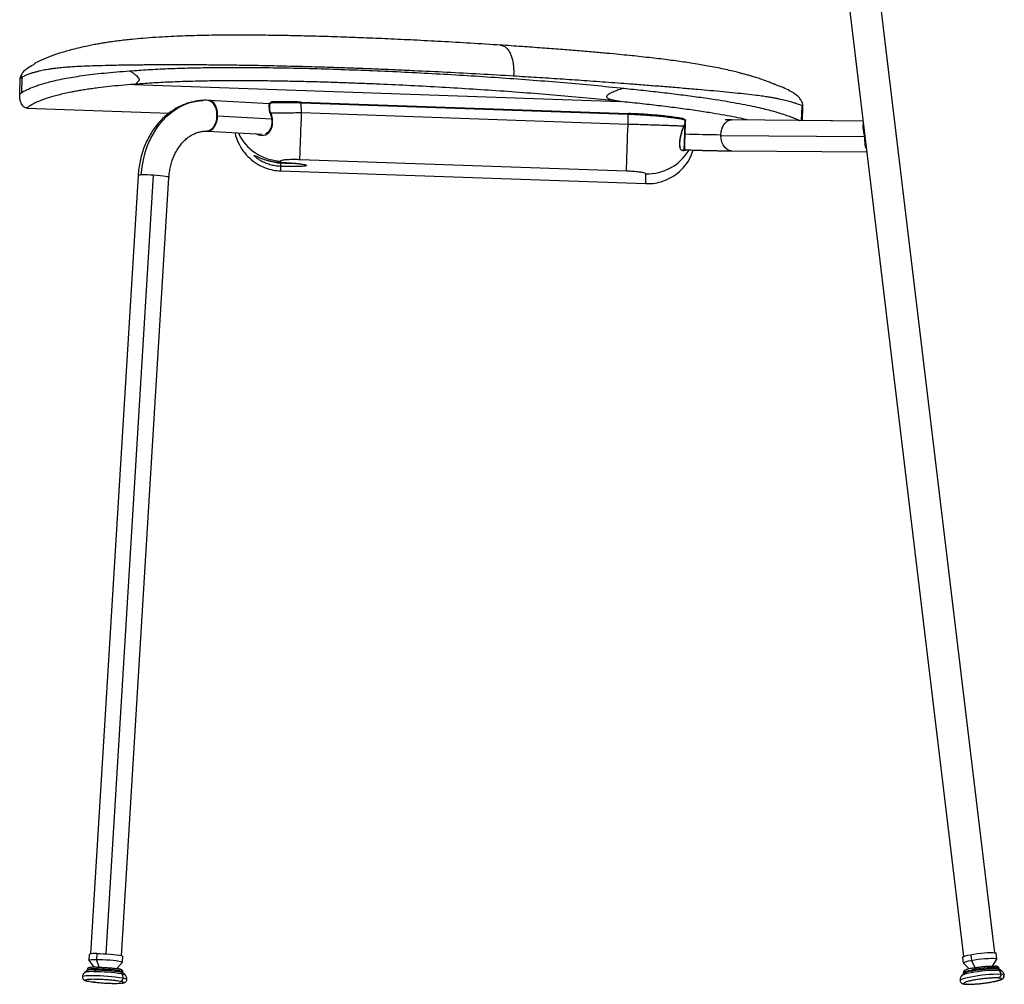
# Model space of a CAD drawing. Header units: millimetres. Extents: x 33 to 395, y 121 to 201.
# Tile 7 of 16: x 190 to 241, y 121 to 171. Entities that reach past the tile are written whole.
import ezdxf

# ---------------------------------------------------------------- set-up
doc = ezdxf.new("R2010")
doc.units = ezdxf.units.MM

msp = doc.modelspace()

# ---------------------------------------------------------------- linework, layer by layer
at = {"color": 7, "linetype": 'Continuous', "lineweight": 25}
for p, q in [((240.334, 122.908), (233.791, 177.273)), ((238.745, 122.717), (232.202, 177.082)), ((214.757, 169.84), (214.761, 169.839)), ((214.765, 169.84), (214.768, 169.839)), ((189.909, 167.299), (189.938, 168.108)), ((190.025, 168.17), (189.997, 167.369)), ((195.824, 167.811), (195.805, 167.809)), ((195.805, 167.809), (195.821, 167.809)), ((195.821, 167.809), (220.953, 166.925)), ((190.285, 166.585), (197.639, 166.327)), ((199.634, 166.987), (199.683, 166.981)), ((199.754, 166.977), (199.684, 166.981)), ((202.824, 166.81), (199.708, 166.983)), ((199.753, 166.977), (199.708, 166.983)), ((202.8, 166.71), (202.807, 166.482)), ((204.486, 166.333), (204.473, 166.843)), ((221.386, 166.252), (204.473, 166.843)), ((204.474, 166.894), (221.388, 166.303)), ((230.345, 165.942), (230.372, 166.705)), ((230.387, 165.941), (230.413, 166.686)), ((202.829, 166.396), (202.87, 166.3)), ((202.851, 166.416), (202.894, 166.315)), ((221.373, 165.743), (204.486, 166.333)), ((221.373, 165.743), (221.386, 166.252)), ((224.26, 165.628), (224.306, 165.726)), ((233.546, 165.916), (226.734, 165.971)), ((233.546, 165.916), (230.345, 165.942)), ((199.465, 165.385), (199.583, 165.384)), ((199.618, 165.386), (202.454, 165.228)), ((224.279, 164.429), (224.308, 165.251)), ((224.308, 165.251), (224.311, 165.251)), ((226.174, 165.171), (233.603, 165.111)), ((224.213, 164.432), (224.279, 164.429)), ((226.72, 164.371), (233.739, 164.314)), ((221.288, 163.323), (204.401, 163.913)), ((196.032, 163.092), (193.578, 122.848)), ((195.175, 122.751), (197.629, 162.994)), ((203.404, 163.335), (222.283, 162.676)), ((193.501, 122.822), (193.483, 122.523)), ((193.892, 122.861), (193.874, 122.563)), ((239.095, 122.806), (239.131, 122.51)), ((240.449, 122.58), (240.413, 122.876)), ((193.485, 122.518), (193.744, 122.159)), ((194.926, 122.086), (195.227, 122.412)), ((195.23, 122.417), (195.248, 122.715)), ((238.676, 122.667), (238.711, 122.371)), ((238.717, 122.362), (239.017, 122.075)), ((240.221, 122.218), (240.446, 122.57)), ((240.346, 122.216), (240.329, 122.215)), ((193.405, 121.987), (193.275, 121.886)), ((193.403, 122.029), (193.4, 121.984)), ((193.745, 122.158), (193.66, 122.155)), ((193.669, 121.712), (193.669, 121.712)), ((193.813, 122.021), (193.738, 121.925)), ((193.816, 122.071), (193.813, 122.021)), ((195.359, 121.759), (195.242, 121.875)), ((195.247, 121.871), (195.249, 121.917)), ((238.733, 121.838), (238.624, 121.716)), ((238.721, 121.872), (238.726, 121.83)), ((239.17, 121.97), (239.12, 121.866)), ((239.165, 122.019), (239.17, 121.97)), ((240.689, 121.965), (240.554, 122.057)), ((240.563, 122.051), (240.558, 122.093)), ((240.827, 121.74), (240.827, 121.741)), ((193.155, 121.66), (193.155, 121.66)), ((193.157, 121.659), (193.161, 121.621)), ((193.436, 121.434), (193.454, 121.43)), ((193.473, 121.428), (193.454, 121.43)), ((193.791, 121.383), (193.725, 121.39)), ((195.095, 121.328), (195.052, 121.326)), ((195.095, 121.328), (195.113, 121.327)), ((195.113, 121.328), (195.136, 121.329)), ((195.451, 121.52), (195.451, 121.52)), ((238.543, 121.466), (238.543, 121.466)), ((239.095, 121.649), (239.095, 121.648))]:
    msp.add_line(p, q, dxfattribs=at)
at = {"color": 8, "linetype": 'Continuous', "lineweight": 25}
for p, q in [((200.147, 166.185), (202.936, 166.029)), ((224.308, 165.251), (224.327, 165.785)), ((224.331, 165.908), (224.334, 165.999)), ((199.466, 165.386), (199.608, 165.388)), ((199.608, 165.388), (199.584, 165.387)), ((199.618, 165.386), (199.651, 165.386)), ((224.384, 164.426), (224.318, 164.386)), ((203.398, 163.774), (203.397, 163.733)), ((194.375, 122.845), (196.831, 163.113)), ((194.019, 122.157), (193.874, 122.563)), ((239.328, 122.135), (239.131, 122.51)), ((240.542, 121.599), (240.524, 121.6))]:
    msp.add_line(p, q, dxfattribs=at)
at = {"color": 8, "linetype": 'Continuous', "lineweight": 25, "flags": 128}
for points in [[(196.196, 163.124), (196.235, 163.521), (196.304, 163.91), (196.401, 164.289), (196.527, 164.655), (196.679, 165.002), (196.857, 165.33), (197.059, 165.635), (197.283, 165.914), (197.527, 166.165), (197.789, 166.386), (198.068, 166.574), (198.359, 166.729), (198.662, 166.848), (198.973, 166.931), (199.289, 166.978), (199.382, 166.984)], [(199.683, 166.981), (199.716, 166.972), (199.819, 166.919), (199.91, 166.828), (199.987, 166.706), (200.045, 166.557), (200.081, 166.39), (200.093, 166.213), (200.081, 166.035), (200.045, 165.864), (199.987, 165.709), (199.91, 165.578), (199.819, 165.478), (199.716, 165.414), (199.608, 165.388)], [(200.147, 166.185), (200.143, 166.344), (200.119, 166.497), (200.078, 166.637), (200.02, 166.759), (199.947, 166.858), (199.864, 166.93), (199.772, 166.973), (199.753, 166.977)], [(202.851, 166.416), (202.842, 166.41), (202.835, 166.405), (202.831, 166.401), (202.829, 166.397), (202.829, 166.396)], [(202.894, 166.315), (202.885, 166.311), (202.877, 166.307), (202.872, 166.304), (202.87, 166.301), (202.87, 166.3)], [(224.33, 165.809), (224.328, 165.745), (224.323, 165.596), (224.317, 165.429), (224.311, 165.251)], [(224.337, 165.999), (224.336, 165.959), (224.333, 165.893)], [(226.175, 165.207), (226.194, 165.381), (226.24, 165.546), (226.309, 165.692), (226.399, 165.812), (226.505, 165.902), (226.621, 165.955), (226.734, 165.971)], [(226.72, 164.371), (226.711, 164.371), (226.59, 164.395), (226.476, 164.456), (226.374, 164.552), (226.289, 164.678), (226.226, 164.829), (226.187, 164.996), (226.174, 165.171)], [(203.404, 163.773), (203.404, 163.773), (203.404, 163.774)], [(197.629, 162.994), (197.629, 162.996), (197.607, 163.013), (197.547, 163.031), (197.451, 163.05), (197.325, 163.068), (197.174, 163.085), (197.007, 163.1), (196.831, 163.113)], [(193.669, 121.712), (193.494, 121.71), (193.351, 121.704), (193.244, 121.693), (193.178, 121.678), (193.155, 121.66)], [(193.669, 121.712), (193.494, 121.711), (193.351, 121.704), (193.244, 121.693), (193.178, 121.678), (193.155, 121.66)], [(195.096, 121.971), (195.18, 121.952), (195.232, 121.934), (195.249, 121.917), (195.249, 121.917)], [(195.359, 121.759), (195.363, 121.748), (195.362, 121.745)], [(238.721, 121.872), (238.722, 121.879), (238.748, 121.903), (238.808, 121.93), (238.9, 121.959), (239.02, 121.989), (239.165, 122.019)], [(195.451, 121.52), (195.451, 121.52), (195.429, 121.541), (195.365, 121.564), (195.26, 121.588)], [(195.451, 121.52), (195.451, 121.521), (195.429, 121.541), (195.365, 121.564), (195.26, 121.588)], [(195.451, 121.52), (195.45, 121.518), (195.448, 121.514)], [(239.095, 121.649), (238.915, 121.612), (238.766, 121.574), (238.651, 121.538), (238.577, 121.504), (238.544, 121.474), (238.543, 121.466)], [(239.095, 121.648), (238.915, 121.611), (238.766, 121.574), (238.651, 121.538), (238.577, 121.504), (238.544, 121.474), (238.543, 121.466)]]:
    msp.add_lwpolyline(points, dxfattribs=at)
at = {"color": 7, "linetype": 'Continuous', "lineweight": 25, "flags": 128}
for points in [[(202.827, 166.71), (202.831, 166.582), (202.834, 166.482)], [(202.962, 166.855), (202.963, 166.865), (202.964, 166.876), (202.966, 166.885), (202.969, 166.893), (202.972, 166.899), (202.977, 166.904), (202.981, 166.906), (202.986, 166.906)], [(204.473, 166.843), (204.473, 166.853), (204.473, 166.862), (204.474, 166.871), (204.474, 166.879), (204.474, 166.885), (204.474, 166.89), (204.474, 166.893), (204.474, 166.894)], [(199.651, 165.386), (199.743, 165.406), (199.833, 165.454), (199.917, 165.529), (199.991, 165.629), (200.053, 165.749), (200.101, 165.885), (200.132, 166.032), (200.147, 166.185)], [(204.401, 163.913), (204.403, 163.961), (204.406, 164.045), (204.41, 164.163), (204.415, 164.313), (204.422, 164.493), (204.429, 164.7), (204.437, 164.932), (204.446, 165.185), (204.455, 165.456), (204.465, 165.74), (204.476, 166.034), (204.486, 166.333)], [(221.386, 166.252), (221.386, 166.262), (221.387, 166.272), (221.387, 166.28), (221.387, 166.288), (221.387, 166.295), (221.387, 166.299), (221.388, 166.302), (221.388, 166.303)], [(221.288, 163.323), (221.29, 163.372), (221.293, 163.455), (221.297, 163.573), (221.302, 163.723), (221.308, 163.903), (221.316, 164.11), (221.324, 164.342), (221.332, 164.596), (221.342, 164.866), (221.352, 165.151), (221.362, 165.444), (221.373, 165.743)], [(193.892, 122.861), (194.054, 122.859), (194.23, 122.852), (194.412, 122.842), (194.593, 122.829), (194.764, 122.813), (194.918, 122.795), (195.048, 122.776), (195.149, 122.757), (195.216, 122.738), (195.246, 122.72), (195.248, 122.715)], [(238.676, 122.667), (238.691, 122.69), (238.744, 122.716), (238.832, 122.746), (238.95, 122.776), (239.095, 122.806)], [(239.095, 122.806), (239.26, 122.835), (239.437, 122.861), (239.618, 122.883), (239.797, 122.9), (239.964, 122.911), (240.113, 122.917), (240.237, 122.916), (240.331, 122.908), (240.391, 122.895), (240.413, 122.877), (240.413, 122.876)], [(193.485, 122.518), (193.485, 122.518), (193.492, 122.534), (193.538, 122.546), (193.619, 122.556), (193.733, 122.561), (193.874, 122.563)], [(193.874, 122.563), (194.036, 122.561), (194.212, 122.554), (194.394, 122.544), (194.575, 122.531), (194.746, 122.515), (194.9, 122.497), (195.03, 122.478), (195.131, 122.459), (195.198, 122.44), (195.228, 122.422), (195.227, 122.412)], [(238.717, 122.362), (238.712, 122.371), (238.727, 122.394), (238.78, 122.421), (238.867, 122.45), (238.986, 122.48), (239.131, 122.51)], [(239.131, 122.51), (239.295, 122.539), (239.472, 122.565), (239.654, 122.587), (239.832, 122.604), (239.999, 122.615), (240.149, 122.621), (240.273, 122.62), (240.367, 122.613), (240.426, 122.599), (240.449, 122.581), (240.446, 122.57)], [(195.242, 121.875), (195.229, 121.884), (195.177, 121.902), (195.093, 121.921), (194.978, 121.94), (194.839, 121.959), (194.68, 121.976), (194.507, 121.991), (194.326, 122.004), (194.146, 122.013), (193.973, 122.019), (193.813, 122.021)], [(193.813, 122.021), (193.973, 122.019), (194.146, 122.013), (194.326, 122.004), (194.507, 121.991), (194.68, 121.976), (194.839, 121.959), (194.978, 121.94), (195.093, 121.921), (195.177, 121.902), (195.229, 121.884), (195.242, 121.875)], [(240.554, 122.057), (240.553, 122.057), (240.509, 122.073), (240.432, 122.083), (240.324, 122.087), (240.19, 122.085), (240.035, 122.078), (239.865, 122.065), (239.687, 122.047), (239.507, 122.024), (239.333, 121.998), (239.17, 121.97)], [(239.17, 121.97), (239.333, 121.998), (239.507, 122.024), (239.687, 122.047), (239.865, 122.065), (240.035, 122.078), (240.19, 122.085), (240.324, 122.087), (240.432, 122.083), (240.509, 122.073), (240.553, 122.057), (240.554, 122.057)], [(195.451, 121.52), (195.45, 121.518), (195.448, 121.514)], [(238.868, 121.281), (238.84, 121.279), (238.838, 121.279)]]:
    msp.add_lwpolyline(points, dxfattribs=at)
at = {"color": 8, "linetype": 'Continuous', "lineweight": 25}
for centre, radius, start, end in [((202.815, 166.875), 0.165, 264.9387, 274.0978), ((202.822, 166.647), 0.165, 264.9432, 274.0956), ((224.242, 165.632), 0.0177, 346.2935, 46.9176), ((224.285, 165.734), 0.0226, 337.8184, 34.9343), ((203.488, 166.346), 2.5, 204.8246, 268.0748), ((408.591, 158.548), 184.402, 177.91667, 178.17224), ((222.374, 165.689), 2.502, 267.9659, 329.34), ((224.269, 164.409), 0.0546, 335.7085, 56.3054), ((196.161, 162.868), 0.258, 82.2424, 119.8931), ((240.337, 122.128), 0.0883, 2.7532, 84.6996), ((193.608, 120.669), 1.262, 84.103, 105.2717), ((193.706, 121.085), 0.992, 83.6528, 107.8181), ((195.16, 121.414), 0.398, 60.0004, 85.7626), ((239.231, 120.595), 1.276, 95.0002, 118.3085), ((240.455, 121.986), 0.149, 45.9959, 101.2064), ((240.567, 121.73), 0.265, 62.5596, 93.6917), ((240.698, 121.608), 0.185, 45.9959, 101.2064), ((240.698, 121.607), 0.185, 45.9959, 101.2064), ((240.644, 121.687), 0.159, 304.7706, 7.3744)]:
    msp.add_arc(centre, radius, start, end, dxfattribs=at)
at = {"color": 7, "linetype": 'Continuous', "lineweight": 25}
for centre, radius, start, end in [((224.2, 165.997), 0.043, 348.3993, 86.018), ((199.555, 163.672), 1.716, 86.8062, 88.2128), ((226.977, 238.152), 72.949, 267.90496, 269.36956), ((227.331, 165.166), 1.157, 177.9882, 179.7567), ((207.172, 163.573), 3.767, 177.5661, 180.0553), ((196.408, 157.005), 6.123, 86.0355, 91.9797), ((193.783, 121.989), 0.879, 82.8527, 108.6875), ((193.698, 120.941), 1.087, 83.9159, 105.6436), ((193.711, 120.788), 1.238, 85.2532, 104.3063), ((193.663, 111.408), 10.304, 81.0852, 89.9676), ((193.663, 111.408), 10.304, 81.0852, 89.9676), ((193.732, 112.523), 9.402, 81.0852, 89.9676), ((193.811, 113.783), 8.288, 81.0852, 89.9676), ((195.01, 121.985), 0.0865, 350.9601, 84.5214), ((194.951, 121.613), 0.31, 355.2673, 39.6437), ((239.261, 120.879), 1.094, 94.7613, 118.8438), ((239.299, 120.754), 1.222, 96.0377, 117.5674), ((240.531, 114.427), 7.363, 88.98, 101.252), ((240.531, 114.427), 7.363, 88.98, 101.252), ((240.431, 115.276), 6.719, 88.98, 101.252), ((240.32, 116.21), 5.923, 88.98, 101.252), ((240.498, 121.761), 0.167, 285.3139, 9.6825), ((240.365, 121.76), 0.299, 5.6803, 51.7369), ((195.096, 121.586), 0.163, 275.6506, 0.3914)]:
    msp.add_arc(centre, radius, start, end, dxfattribs=at)
for points, knots in [([(214.791, 169.837), (214.266, 169.871), (213.246, 169.936), (211.745, 170.022), (210.326, 170.096), (208.985, 170.16), (207.722, 170.213), (206.477, 170.259), (205.261, 170.296), (204.088, 170.325), (203.029, 170.343), (202.109, 170.353), (201.322, 170.357), (200.643, 170.355), (200.008, 170.349), (199.389, 170.339), (198.777, 170.324), (198.175, 170.304), (197.573, 170.277), (196.934, 170.24), (196.305, 170.193), (195.782, 170.145), (195.362, 170.1), (195.024, 170.06), (194.708, 170.017), (194.42, 169.975), (194.159, 169.933), (193.897, 169.887), (193.621, 169.835), (193.285, 169.766), (192.917, 169.682), (192.554, 169.59), (192.244, 169.503), (191.982, 169.424), (191.763, 169.352), (191.571, 169.285), (191.396, 169.219), (191.231, 169.153), (191.07, 169.083), (190.916, 169.012), (190.757, 168.931), (190.671, 168.883), (190.666, 168.878), (190.664, 168.876)], [0, 0, 0, 0, 0.051266, 0.099602, 0.145131, 0.188005, 0.228384, 0.26618, 0.30727, 0.34478, 0.378768, 0.409284, 0.433914, 0.45558, 0.476283, 0.496993, 0.517883, 0.538878, 0.559738, 0.582989, 0.608349, 0.630237, 0.644007, 0.658464, 0.671871, 0.684002, 0.695367, 0.70654, 0.720076, 0.736138, 0.759182, 0.7824, 0.804905, 0.824776, 0.842207, 0.85934, 0.876869, 0.894905, 0.914413, 0.935564, 0.958298, 0.982634, 1, 1, 1, 1]), ([(228.989, 167.796), (228.977, 167.801), (228.953, 167.81), (228.885, 167.838), (228.799, 167.874), (228.695, 167.916), (228.576, 167.962), (228.446, 168.01), (228.311, 168.058), (228.175, 168.103), (228.043, 168.146), (227.922, 168.183), (227.817, 168.215), (227.73, 168.241), (227.643, 168.266), (227.554, 168.291), (227.449, 168.32), (227.323, 168.355), (227.158, 168.399), (226.92, 168.459), (226.606, 168.535), (226.228, 168.619), (225.829, 168.7), (225.432, 168.774), (225.03, 168.843), (224.64, 168.906), (224.239, 168.967), (223.831, 169.025), (223.398, 169.082), (222.941, 169.138), (222.448, 169.195), (221.948, 169.25), (221.43, 169.304), (220.885, 169.358), (220.256, 169.417), (219.538, 169.481), (218.739, 169.549), (217.861, 169.619), (216.905, 169.691), (215.864, 169.766), (215.138, 169.815), (214.762, 169.84)], [0, 0, 0, 0, 0.049654, 0.095584, 0.138114, 0.177301, 0.213055, 0.245291, 0.274014, 0.299112, 0.320442, 0.337868, 0.351267, 0.360548, 0.367631, 0.375559, 0.384389, 0.39416, 0.40633, 0.422045, 0.445538, 0.470162, 0.494752, 0.517795, 0.53745, 0.560034, 0.579969, 0.600522, 0.621849, 0.643706, 0.666672, 0.692301, 0.714348, 0.738979, 0.76712, 0.798587, 0.833204, 0.870233, 0.910275, 0.953455, 1, 1, 1, 1]), ([(190.058, 168.41), (190.086, 168.446), (190.157, 168.537), (190.341, 168.676), (190.521, 168.787), (190.651, 168.84), (190.675, 168.849)], [0, 0, 0, 0, 0.177658, 0.452773, 0.896713, 1, 1, 1, 1]), ([(195.608, 168.507), (195.921, 168.531), (196.546, 168.577), (197.551, 168.625), (198.588, 168.66), (199.652, 168.68), (200.729, 168.689), (201.992, 168.686), (203.448, 168.669), (205.095, 168.632), (206.744, 168.58), (208.387, 168.516), (210.02, 168.44), (211.644, 168.354), (213.261, 168.258), (214.87, 168.151), (216.472, 168.034), (218.057, 167.906), (219.625, 167.767), (220.64, 167.662), (221.147, 167.61)], [0, 0, 0, 0, 0.042632, 0.085029, 0.127476, 0.169871, 0.211839, 0.25356, 0.315976, 0.378483, 0.441012, 0.503163, 0.565071, 0.626873, 0.688708, 0.750679, 0.81291, 0.875318, 0.937619, 1, 1, 1, 1]), ([(189.909, 167.299), (189.912, 167.301), (189.917, 167.305), (189.961, 167.34), (190.035, 167.394), (190.156, 167.471), (190.344, 167.567), (190.581, 167.667), (190.845, 167.762), (191.105, 167.844), (191.415, 167.931), (191.782, 168.022), (192.194, 168.109), (192.649, 168.189), (193.134, 168.263), (193.677, 168.333), (194.273, 168.398), (194.916, 168.457), (195.377, 168.491), (195.608, 168.507)], [0, 0, 0, 0, 0.082172, 0.1643094, 0.2465002, 0.3289195, 0.411714, 0.4947155, 0.5445023, 0.5943701, 0.6444444, 0.6949857, 0.7456792, 0.7878971, 0.8302042, 0.8728482, 0.9155236, 0.9578297, 1, 1, 1, 1]), ([(189.938, 168.108), (189.941, 168.155), (189.946, 168.212), (189.972, 168.262), (189.977, 168.271)], [0, 0, 0, 0, 0.806613, 1, 1, 1, 1]), ([(190.071, 168.432), (190.033, 168.378), (189.959, 168.27), (189.959, 168.172), (189.959, 168.123)], [0, 0, 0, 0, 0.500028, 1, 1, 1, 1]), ([(190.026, 168.17), (190.007, 168.157), (189.978, 168.138), (189.966, 168.129), (189.961, 168.126)], [0, 0, 0, 0, 0.650759, 1, 1, 1, 1]), ([(195.824, 167.811), (195.853, 167.821), (195.907, 167.839), (195.972, 167.888), (196.02, 167.935), (196.054, 167.975), (196.08, 168.009), (196.096, 168.035), (196.103, 168.05), (196.105, 168.057), (196.105, 168.059), (196.104, 168.063), (196.1, 168.069), (196.089, 168.093), (196.057, 168.143), (195.992, 168.218), (195.885, 168.316), (195.753, 168.414), (195.655, 168.477), (195.608, 168.507)], [0, 0, 0, 0, 0.125179, 0.234019, 0.297353, 0.352795, 0.399826, 0.426183, 0.442258, 0.445253, 0.446424, 0.447415, 0.453642, 0.463057, 0.506854, 0.588139, 0.691104, 0.853379, 1, 1, 1, 1]), ([(230.413, 166.686), (230.411, 166.687), (230.406, 166.689), (230.369, 166.705), (230.307, 166.732), (230.21, 166.769), (230.076, 166.816), (229.897, 166.872), (229.663, 166.938), (229.414, 166.999), (229.187, 167.049), (229.022, 167.082), (228.837, 167.117), (228.618, 167.154), (228.346, 167.194), (227.976, 167.243), (227.499, 167.298), (226.922, 167.36), (226.306, 167.421), (225.659, 167.482), (224.938, 167.546), (224.147, 167.613), (223.298, 167.683), (222.461, 167.75), (221.49, 167.825), (220.376, 167.908), (219.115, 167.998), (217.872, 168.083), (216.655, 168.162), (215.849, 168.211), (215.452, 168.236)], [0, 0, 0, 0, 0.040528, 0.081976, 0.124347, 0.167629, 0.211823, 0.252619, 0.296703, 0.3439, 0.362818, 0.381825, 0.400523, 0.420744, 0.443894, 0.47, 0.504879, 0.538763, 0.571601, 0.603345, 0.633976, 0.670768, 0.705926, 0.73945, 0.771372, 0.819777, 0.866918, 0.912706, 0.957055, 1, 1, 1, 1]), ([(195.821, 167.809), (195.597, 167.791), (195.151, 167.757), (194.533, 167.696), (194.037, 167.639), (193.648, 167.588), (193.349, 167.544), (193.068, 167.5), (192.806, 167.454), (192.517, 167.399), (192.211, 167.333), (191.897, 167.256), (191.622, 167.181), (191.383, 167.108), (191.179, 167.04), (190.962, 166.96), (190.756, 166.873), (190.582, 166.787), (190.459, 166.714), (190.376, 166.657), (190.323, 166.616), (190.29, 166.59), (190.286, 166.587), (190.285, 166.585)], [0, 0, 0, 0, 0.041536, 0.082835, 0.12447, 0.149205, 0.173993, 0.198889, 0.223949, 0.249229, 0.288502, 0.330217, 0.374511, 0.414706, 0.45629, 0.499321, 0.56898, 0.641329, 0.712053, 0.783509, 0.855758, 0.927482, 1, 1, 1, 1]), ([(220.932, 166.93), (220.433, 166.981), (219.435, 167.085), (217.896, 167.222), (216.331, 167.35), (214.751, 167.466), (213.154, 167.572), (211.549, 167.667), (209.941, 167.753), (208.551, 167.817), (207.392, 167.864), (206.459, 167.898), (205.53, 167.928), (204.598, 167.953), (203.665, 167.972), (202.751, 167.986), (201.926, 167.994), (201.19, 167.996), (200.538, 167.994), (199.908, 167.988), (199.301, 167.978), (198.56, 167.96), (197.697, 167.93), (196.726, 167.881), (196.125, 167.834), (195.824, 167.811)], [0, 0, 0, 0, 0.062335, 0.124797, 0.186765, 0.250063, 0.31214, 0.374613, 0.43753, 0.499058, 0.535642, 0.571562, 0.606845, 0.64292, 0.679417, 0.714845, 0.749249, 0.775671, 0.801383, 0.826415, 0.850801, 0.874574, 0.916822, 0.958422, 1, 1, 1, 1]), ([(220.932, 166.93), (220.892, 166.935), (220.817, 166.946), (220.71, 166.965), (220.615, 166.984), (220.499, 167.013), (220.395, 167.047), (220.314, 167.1), (220.282, 167.139), (220.275, 167.178), (220.282, 167.208), (220.298, 167.237), (220.338, 167.285), (220.42, 167.344), (220.536, 167.404), (220.699, 167.474), (220.903, 167.543), (221.066, 167.588), (221.147, 167.61)], [0, 0, 0, 0, 0.072824, 0.138806, 0.197986, 0.250423, 0.359454, 0.400169, 0.437944, 0.45495, 0.471557, 0.489617, 0.506419, 0.569194, 0.646011, 0.715395, 0.857873, 1, 1, 1, 1]), ([(230.413, 166.684), (230.412, 166.72), (230.409, 166.797), (230.367, 166.918), (230.287, 167.05), (230.157, 167.192), (229.969, 167.342), (229.712, 167.497), (229.379, 167.656), (229.126, 167.748), (228.988, 167.797)], [0, 0, 0, 0, 0.054166, 0.11808, 0.196756, 0.295769, 0.420812, 0.577217, 0.769363, 1, 1, 1, 1]), ([(190.285, 166.585), (190.26, 166.588), (190.208, 166.595), (190.133, 166.639), (190.064, 166.708), (189.981, 166.839), (189.916, 167.041), (189.912, 167.212), (189.909, 167.299)], [0, 0, 0, 0, 0.083999, 0.178969, 0.289164, 0.415832, 0.704658, 1, 1, 1, 1]), ([(199.383, 166.98), (199.315, 166.977), (199.144, 166.968), (198.875, 166.919), (198.576, 166.836), (198.285, 166.722), (198.004, 166.58), (197.735, 166.408), (197.48, 166.21), (197.24, 165.985), (197.017, 165.735), (196.813, 165.463), (196.63, 165.17), (196.469, 164.858), (196.33, 164.529), (196.217, 164.187), (196.128, 163.834), (196.067, 163.472), (196.037, 163.223), (196.033, 163.095), (196.033, 163.091)], [0, 0, 0, 0, 0.038495, 0.096899, 0.155299, 0.213803, 0.272505, 0.33148, 0.39078, 0.450427, 0.510416, 0.57072, 0.6313, 0.692105, 0.753086, 0.814196, 0.8754, 0.936669, 0.997986, 1, 1, 1, 1]), ([(199.633, 166.983), (199.585, 166.986), (199.501, 166.991), (199.418, 166.984), (199.383, 166.98)], [0, 0, 0, 0, 0.579578, 1, 1, 1, 1]), ([(202.98, 166.906), (202.957, 166.903), (202.91, 166.897), (202.859, 166.861), (202.828, 166.821), (202.812, 166.787), (202.801, 166.749), (202.801, 166.723), (202.8, 166.71)], [0, 0, 0, 0, 0.247308, 0.497719, 0.62424, 0.751064, 0.876127, 1, 1, 1, 1]), ([(202.962, 166.855), (202.945, 166.852), (202.909, 166.848), (202.871, 166.822), (202.848, 166.793), (202.835, 166.768), (202.827, 166.74), (202.827, 166.72), (202.827, 166.71)], [0, 0, 0, 0, 0.251144, 0.500769, 0.625568, 0.750542, 0.874857, 1, 1, 1, 1]), ([(204.473, 166.843), (204.343, 166.847), (204.083, 166.854), (203.699, 166.86), (203.321, 166.86), (203.082, 166.856), (202.962, 166.855)], [0, 0, 0, 0, 0.249985, 0.498408, 0.748405, 1, 1, 1, 1]), ([(204.474, 166.894), (204.346, 166.898), (204.091, 166.906), (203.712, 166.911), (203.34, 166.912), (203.104, 166.908), (202.986, 166.906)], [0, 0, 0, 0, 0.249309, 0.498424, 0.748418, 1, 1, 1, 1]), ([(220.953, 166.925), (220.953, 166.925), (220.954, 166.925), (220.955, 166.925), (220.956, 166.925), (220.956, 166.925), (220.956, 166.925), (220.956, 166.926), (220.956, 166.926), (220.956, 166.926), (220.954, 166.926), (220.947, 166.928), (220.939, 166.929), (220.932, 166.93)], [0, 0, 0, 0, 0.041338, 0.072983, 0.089397, 0.10301, 0.115317, 0.126095, 0.138377, 0.152887, 0.198037, 0.366857, 1, 1, 1, 1]), ([(202.87, 166.3), (202.886, 166.25), (202.916, 166.156), (202.945, 165.98), (202.949, 165.8), (202.922, 165.633), (202.879, 165.507), (202.82, 165.401), (202.732, 165.311), (202.664, 165.259), (202.618, 165.253), (202.618, 165.253)], [0, 0, 0, 0, 0.11634, 0.221077, 0.394395, 0.521401, 0.62656, 0.736685, 0.853183, 0.998772, 1, 1, 1, 1]), ([(202.807, 166.482), (202.809, 166.467), (202.811, 166.437), (202.823, 166.409), (202.829, 166.396)], [0, 0, 0, 0, 0.50087, 1, 1, 1, 1]), ([(202.834, 166.482), (202.835, 166.47), (202.837, 166.447), (202.846, 166.426), (202.851, 166.416)], [0, 0, 0, 0, 0.498163, 1, 1, 1, 1]), ([(204.486, 166.333), (204.348, 166.332), (204.073, 166.329), (203.666, 166.325), (203.269, 166.32), (203.019, 166.317), (202.894, 166.315)], [0, 0, 0, 0, 0.250186, 0.499069, 0.749989, 1, 1, 1, 1]), ([(224.242, 165.988), (224.158, 166.003), (223.991, 166.032), (223.692, 166.074), (223.363, 166.114), (223.004, 166.151), (222.621, 166.184), (222.221, 166.212), (221.806, 166.236), (221.526, 166.247), (221.386, 166.252)], [0, 0, 0, 0, 0.12511, 0.249496, 0.374847, 0.4997, 0.624121, 0.749641, 0.874664, 1, 1, 1, 1]), ([(224.203, 166.04), (224.121, 166.054), (223.956, 166.083), (223.661, 166.126), (223.336, 166.166), (222.982, 166.202), (222.606, 166.235), (222.21, 166.263), (221.802, 166.287), (221.526, 166.298), (221.388, 166.303)], [0, 0, 0, 0, 0.124805, 0.249485, 0.374834, 0.499687, 0.624111, 0.749634, 0.874852, 1, 1, 1, 1]), ([(224.306, 165.726), (224.314, 165.743), (224.328, 165.776), (224.336, 165.831), (224.335, 165.876), (224.328, 165.914), (224.315, 165.951), (224.293, 165.99), (224.258, 166.024), (224.229, 166.033), (224.214, 166.038)], [0, 0, 0, 0, 0.152714, 0.283068, 0.389806, 0.474659, 0.57047, 0.690726, 0.834765, 1, 1, 1, 1]), ([(224.254, 165.645), (224.17, 165.649), (224.003, 165.656), (223.702, 165.667), (223.37, 165.68), (223.008, 165.692), (222.622, 165.705), (222.217, 165.718), (221.799, 165.731), (221.515, 165.739), (221.373, 165.743)], [0, 0, 0, 0, 0.125056, 0.249374, 0.373686, 0.499094, 0.62357, 0.748369, 0.874213, 1, 1, 1, 1]), ([(224.318, 164.386), (224.281, 164.376), (224.207, 164.356), (224.117, 164.406), (224.058, 164.519), (224.036, 164.697), (224.052, 164.922), (224.099, 165.171), (224.168, 165.423), (224.226, 165.571), (224.254, 165.645)], [0, 0, 0, 0, 0.124419, 0.248857, 0.373404, 0.498161, 0.623389, 0.748886, 0.874388, 1, 1, 1, 1]), ([(224.089, 164.53), (224.088, 164.53), (224.07, 164.558), (224.057, 164.645), (224.054, 164.798), (224.072, 164.988), (224.122, 165.22), (224.189, 165.449), (224.235, 165.566), (224.26, 165.628)], [0, 0, 0, 0, 0.00539, 0.211171, 0.298284, 0.457205, 0.690295, 0.835775, 1, 1, 1, 1]), ([(224.304, 165.747), (224.309, 165.759), (224.319, 165.781), (224.327, 165.823), (224.328, 165.866), (224.318, 165.919), (224.289, 165.97), (224.258, 165.982), (224.242, 165.988)], [0, 0, 0, 0, 0.125291, 0.250356, 0.375587, 0.501025, 0.750091, 1, 1, 1, 1]), ([(224.254, 165.645), (224.263, 165.665), (224.279, 165.701), (224.296, 165.733), (224.304, 165.747)], [0, 0, 0, 0, 0.556184, 1, 1, 1, 1]), ([(226.733, 165.971), (226.656, 165.972), (226.548, 165.973), (226.427, 165.975), (226.394, 165.975)], [0, 0, 0, 0, 0.722074, 1, 1, 1, 1]), ([(233.603, 165.111), (233.599, 165.138), (233.592, 165.195), (233.579, 165.273), (233.566, 165.35), (233.549, 165.445), (233.532, 165.555), (233.529, 165.668), (233.536, 165.75), (233.556, 165.784), (233.561, 165.793)], [0, 0, 0, 0, 0.089842, 0.18651, 0.273465, 0.373199, 0.559469, 0.746634, 0.932288, 1, 1, 1, 1]), ([(197.632, 162.994), (197.635, 163.041), (197.642, 163.184), (197.678, 163.416), (197.739, 163.689), (197.822, 163.949), (197.925, 164.193), (198.046, 164.42), (198.183, 164.627), (198.333, 164.812), (198.496, 164.972), (198.67, 165.109), (198.852, 165.219), (199.043, 165.304), (199.241, 165.359), (199.381, 165.386), (199.457, 165.385), (199.463, 165.385)], [0, 0, 0, 0, 0.035351, 0.107208, 0.178999, 0.250735, 0.32244, 0.394163, 0.465999, 0.538094, 0.610663, 0.683998, 0.758467, 0.834493, 0.912453, 0.992469, 1, 1, 1, 1]), ([(201.05, 165.306), (201.051, 165.298), (201.072, 165.122), (201.206, 164.795), (201.453, 164.354), (201.79, 163.98), (202.177, 163.689), (202.59, 163.489), (203.001, 163.368), (203.273, 163.346), (203.404, 163.335)], [0, 0, 0, 0, 0.007616, 0.160855, 0.31511, 0.467046, 0.613589, 0.752264, 0.881372, 1, 1, 1, 1]), ([(233.722, 164.458), (233.7, 164.484), (233.679, 164.51), (233.666, 164.552), (233.645, 164.625), (233.629, 164.752), (233.619, 164.948), (233.608, 165.057), (233.603, 165.111)], [0, 0, 0, 0, 0.204173, 0.207842, 0.233869, 0.601148, 0.800576, 1, 1, 1, 1]), ([(203.404, 163.569), (203.309, 163.576), (203.118, 163.59), (202.849, 163.653), (202.611, 163.738), (202.408, 163.837), (202.246, 163.937), (202.126, 164.027), (202.052, 164.096), (202.027, 164.134), (202.053, 164.135), (202.128, 164.104), (202.248, 164.048), (202.41, 163.979), (202.612, 163.907), (202.849, 163.842), (203.118, 163.791), (203.308, 163.779), (203.404, 163.773)], [0, 0, 0, 0, 0.064899, 0.129619, 0.193579, 0.25652, 0.318718, 0.379775, 0.440128, 0.500021, 0.559886, 0.620487, 0.681618, 0.743745, 0.806687, 0.870253, 0.934836, 1, 1, 1, 1]), ([(222.284, 162.676), (222.411, 162.677), (222.681, 162.68), (223.098, 162.77), (223.532, 162.943), (223.956, 163.217), (224.329, 163.593), (224.605, 164.001), (224.7, 164.295), (224.739, 164.414)], [0, 0, 0, 0, 0.118059, 0.249491, 0.393834, 0.549597, 0.714117, 0.883665, 1, 1, 1, 1]), ([(224.282, 164.429), (224.315, 164.428), (224.459, 164.423), (224.715, 164.415), (225.045, 164.405), (225.368, 164.396), (225.682, 164.388), (225.984, 164.382), (226.271, 164.377), (226.518, 164.373), (226.659, 164.372), (226.718, 164.371)], [0, 0, 0, 0, 0.03655, 0.161072, 0.285607, 0.410174, 0.534801, 0.659519, 0.78437, 0.909415, 1, 1, 1, 1]), ([(224.739, 164.414), (224.772, 164.413), (224.916, 164.409), (225.167, 164.401), (225.488, 164.393), (225.797, 164.386), (226.094, 164.38), (226.374, 164.375), (226.583, 164.372), (226.69, 164.372), (226.718, 164.372)], [0, 0, 0, 0, 0.045214, 0.195332, 0.345501, 0.495755, 0.646135, 0.796701, 0.947537, 1, 1, 1, 1]), ([(202.691, 163.888), (202.711, 163.882), (202.786, 163.86), (202.942, 163.825), (203.14, 163.791), (203.279, 163.782), (203.34, 163.779)], [0, 0, 0, 0, 0.109083, 0.409134, 0.738029, 1, 1, 1, 1]), ([(203.408, 163.733), (203.406, 163.733), (203.402, 163.733), (203.398, 163.733), (203.397, 163.733)], [0, 0, 0, 0, 0.560244, 1, 1, 1, 1]), ([(204.401, 163.913), (204.303, 163.916), (204.105, 163.921), (203.836, 163.916), (203.606, 163.903), (203.438, 163.879), (203.415, 163.858), (203.404, 163.848)], [0, 0, 0, 0, 0.186576, 0.37296, 0.55972, 0.779527, 1, 1, 1, 1]), ([(203.404, 163.848), (203.404, 163.833), (203.404, 163.808), (203.404, 163.784), (203.404, 163.773)], [0, 0, 0, 0, 0.56, 1, 1, 1, 1]), ([(203.404, 163.774), (203.48, 163.771), (203.627, 163.765), (203.833, 163.753), (204.013, 163.74), (204.209, 163.723), (204.393, 163.704), (204.487, 163.689), (204.528, 163.683)], [0, 0, 0, 0, 0.164173, 0.317518, 0.46018, 0.591474, 0.821881, 1, 1, 1, 1]), ([(203.404, 163.773), (203.493, 163.77), (203.67, 163.762), (203.925, 163.746), (204.16, 163.728), (204.365, 163.706), (204.534, 163.683), (204.659, 163.66), (204.736, 163.637), (204.762, 163.616), (204.736, 163.597), (204.659, 163.582), (204.534, 163.57), (204.366, 163.562), (204.16, 163.558), (203.926, 163.558), (203.671, 163.561), (203.493, 163.567), (203.404, 163.569)], [0, 0, 0, 0, 0.062444, 0.125059, 0.187354, 0.250014, 0.312334, 0.374915, 0.437422, 0.499809, 0.562452, 0.624743, 0.687393, 0.749764, 0.81229, 0.874859, 0.937191, 1, 1, 1, 1]), ([(222.285, 163.188), (222.277, 163.198), (222.261, 163.217), (222.133, 163.248), (221.928, 163.279), (221.638, 163.307), (221.405, 163.318), (221.288, 163.323)], [0, 0, 0, 0, 0.186823, 0.373205, 0.560118, 0.779765, 1, 1, 1, 1]), ([(239.204, 122.114), (239.264, 122.125), (239.389, 122.147), (239.604, 122.176), (239.826, 122.2), (240.034, 122.215), (240.209, 122.22), (240.29, 122.216), (240.329, 122.215)], [0, 0, 0, 0, 0.157714, 0.325734, 0.5, 0.674231, 0.842251, 1, 1, 1, 1]), ([(240.554, 122.094), (240.554, 122.104), (240.552, 122.131), (240.524, 122.164), (240.49, 122.187), (240.45, 122.201), (240.407, 122.211), (240.363, 122.214), (240.345, 122.215)], [0, 0, 0, 0, 0.076976, 0.214548, 0.355979, 0.532106, 0.80785, 1, 1, 1, 1]), ([(193.286, 121.893), (193.271, 121.882), (193.235, 121.855), (193.189, 121.79), (193.159, 121.72), (193.158, 121.675), (193.158, 121.66)], [0, 0, 0, 0, 0.216739, 0.52254, 0.84533, 1, 1, 1, 1]), ([(193.871, 122.16), (193.848, 122.16), (193.78, 122.16), (193.68, 122.158), (193.583, 122.151), (193.521, 122.141), (193.478, 122.129), (193.443, 122.11), (193.411, 122.075), (193.407, 122.046), (193.405, 122.033)], [0, 0, 0, 0, 0.098142, 0.287036, 0.47814, 0.675952, 0.788725, 0.878152, 0.946129, 1, 1, 1, 1]), ([(193.877, 122.16), (193.937, 122.159), (194.059, 122.158), (194.274, 122.148), (194.498, 122.134), (194.71, 122.114), (194.891, 122.093), (194.977, 122.078), (195.019, 122.071)], [0, 0, 0, 0, 0.157714, 0.325734, 0.5, 0.674231, 0.842251, 1, 1, 1, 1]), ([(195.11, 122.047), (195.1, 122.051), (195.076, 122.06), (195.019, 122.07), (194.984, 122.076)], [0, 0, 0, 0, 0.395735, 1, 1, 1, 1]), ([(195.247, 121.92), (195.247, 121.933), (195.247, 121.961), (195.225, 121.994), (195.2, 122.016), (195.171, 122.032), (195.129, 122.047), (195.083, 122.06), (195.038, 122.068), (195.028, 122.069)], [0, 0, 0, 0, 0.087543, 0.179799, 0.274789, 0.405257, 0.600747, 0.908348, 1, 1, 1, 1]), ([(195.377, 121.736), (195.371, 121.745), (195.362, 121.758), (195.351, 121.766), (195.348, 121.768)], [0, 0, 0, 0, 0.724241, 1, 1, 1, 1]), ([(195.448, 121.52), (195.449, 121.528), (195.456, 121.566), (195.44, 121.633), (195.405, 121.708), (195.373, 121.743), (195.357, 121.76)], [0, 0, 0, 0, 0.08322, 0.431163, 0.730382, 1, 1, 1, 1]), ([(238.636, 121.729), (238.636, 121.728), (238.618, 121.713), (238.583, 121.666), (238.549, 121.587), (238.535, 121.515), (238.545, 121.475), (238.547, 121.467)], [0, 0, 0, 0, 0.00527, 0.2960482, 0.5971516, 0.9088257, 1, 1, 1, 1]), ([(239.197, 122.113), (239.173, 122.109), (239.103, 122.095), (238.999, 122.071), (238.897, 122.043), (238.826, 122.016), (238.777, 121.99), (238.741, 121.956), (238.717, 121.907), (238.723, 121.88), (238.725, 121.871)], [0, 0, 0, 0, 0.092693, 0.271078, 0.451548, 0.637717, 0.771293, 0.881378, 0.962182, 1, 1, 1, 1]), ([(239.018, 122.073), (239.016, 122.073), (238.96, 122.061), (238.905, 122.044), (238.876, 122.029), (238.868, 122.025)], [0, 0, 0, 0, 0.026359, 0.748426, 1, 1, 1, 1]), ([(240.603, 121.496), (240.634, 121.507), (240.685, 121.526), (240.739, 121.557), (240.783, 121.594), (240.817, 121.648), (240.833, 121.702), (240.826, 121.733), (240.824, 121.74)], [0, 0, 0, 0, 0.32293, 0.516781, 0.678576, 0.816453, 0.956835, 1, 1, 1, 1]), ([(240.826, 121.741), (240.82, 121.771), (240.808, 121.83), (240.761, 121.902), (240.716, 121.948), (240.688, 121.964), (240.679, 121.97)], [0, 0, 0, 0, 0.315747, 0.60959, 0.878563, 1, 1, 1, 1]), ([(193.156, 121.661), (193.155, 121.659), (193.149, 121.634), (193.163, 121.587), (193.193, 121.536), (193.229, 121.504), (193.265, 121.483), (193.312, 121.464), (193.363, 121.449), (193.416, 121.438), (193.436, 121.434)], [0, 0, 0, 0, 0.010009, 0.129688, 0.229118, 0.327026, 0.438107, 0.586996, 0.842024, 1, 1, 1, 1]), ([(193.473, 121.428), (193.523, 121.42), (193.626, 121.402), (193.842, 121.376), (194.095, 121.353), (194.363, 121.335), (194.617, 121.324), (194.842, 121.32), (195.028, 121.324), (195.144, 121.329), (195.175, 121.335), (195.178, 121.336)], [0, 0, 0, 0, 0.117113, 0.241877, 0.371278, 0.500655, 0.62542, 0.742555, 0.859668, 0.984432, 1, 1, 1, 1]), ([(195.112, 121.424), (195.063, 121.433), (194.96, 121.45), (194.743, 121.476), (194.491, 121.499), (194.222, 121.517), (193.971, 121.527), (193.81, 121.531), (193.748, 121.531), (193.748, 121.531)], [0, 0, 0, 0, 0.157499, 0.325287, 0.499311, 0.673304, 0.841092, 0.998621, 1, 1, 1, 1]), ([(195.211, 121.337), (195.229, 121.339), (195.266, 121.343), (195.309, 121.354), (195.354, 121.371), (195.4, 121.404), (195.439, 121.454), (195.446, 121.498), (195.449, 121.519)], [0, 0, 0, 0, 0.200819, 0.41694, 0.597493, 0.73055, 0.869613, 1, 1, 1, 1]), ([(238.547, 121.466), (238.548, 121.453), (238.551, 121.417), (238.583, 121.368), (238.626, 121.332), (238.671, 121.309), (238.724, 121.293), (238.776, 121.284), (238.823, 121.281), (238.838, 121.28)], [0, 0, 0, 0, 0.075223, 0.2040298, 0.3237965, 0.4545264, 0.6209663, 0.8807591, 1, 1, 1, 1]), ([(238.853, 121.279), (238.871, 121.278), (238.926, 121.274), (239.041, 121.274), (239.194, 121.279), (239.348, 121.288), (239.452, 121.297), (239.497, 121.302)], [0, 0, 0, 0, 0.119899, 0.363552, 0.595367, 0.82295, 1, 1, 1, 1]), ([(238.868, 121.281), (238.914, 121.279), (239.011, 121.274), (239.22, 121.281), (239.467, 121.298), (239.733, 121.327), (239.988, 121.362), (240.215, 121.401), (240.414, 121.443), (240.507, 121.47), (240.556, 121.484)], [0, 0, 0, 0, 0.118965, 0.245702, 0.377149, 0.508573, 0.63531, 0.754298, 0.873263, 1, 1, 1, 1]), ([(240.524, 121.6), (240.483, 121.602), (240.391, 121.606), (240.189, 121.6), (239.942, 121.582), (239.676, 121.554), (239.424, 121.519), (239.261, 121.492), (239.198, 121.479), (239.197, 121.479)], [0, 0, 0, 0, 0.14145, 0.312354, 0.489608, 0.666832, 0.837736, 0.99819, 1, 1, 1, 1]), ([(239.497, 121.302), (239.528, 121.304), (239.617, 121.313), (239.769, 121.331), (239.946, 121.355), (240.116, 121.382), (240.275, 121.411), (240.417, 121.442), (240.539, 121.474), (240.643, 121.51), (240.7, 121.529), (240.732, 121.555), (240.734, 121.557)], [0, 0, 0, 0, 0.059075, 0.171759, 0.284519, 0.397393, 0.510612, 0.624549, 0.739945, 0.858667, 0.987562, 1, 1, 1, 1])]:
    msp.add_open_spline(points, degree=3, knots=knots, dxfattribs=at)
at = {"color": 8, "linetype": 'Continuous', "lineweight": 25}
for points, knots in [([(214.761, 169.839), (214.814, 169.831), (214.918, 169.815), (215.065, 169.72), (215.191, 169.578), (215.291, 169.398), (215.365, 169.2), (215.418, 168.979), (215.45, 168.739), (215.463, 168.489), (215.456, 168.317), (215.452, 168.236)], [0, 0, 0, 0, 0.170928, 0.341503, 0.499773, 0.617806, 0.720788, 0.808198, 0.88146, 0.943881, 1, 1, 1, 1]), ([(215.452, 168.236), (214.872, 168.27), (213.726, 168.338), (212.008, 168.429), (210.709, 168.493), (209.82, 168.534), (209.334, 168.555), (208.85, 168.576), (208.37, 168.596), (207.893, 168.615), (207.42, 168.633), (206.95, 168.65), (206.206, 168.676), (205.182, 168.709), (203.876, 168.744), (202.566, 168.773), (201.368, 168.793), (200.285, 168.806), (199.318, 168.815), (198.474, 168.819), (197.749, 168.819), (197.299, 168.818), (197.009, 168.817), (196.875, 168.816), (196.742, 168.815), (196.609, 168.814), (196.477, 168.813), (196.346, 168.812), (195.949, 168.808), (195.322, 168.801), (194.525, 168.786), (193.833, 168.768), (193.243, 168.746), (192.745, 168.722), (192.331, 168.694), (191.992, 168.664), (191.732, 168.635), (191.528, 168.606), (191.361, 168.58), (191.208, 168.554), (191.067, 168.526), (190.945, 168.499), (190.849, 168.475), (190.772, 168.456), (190.703, 168.438), (190.634, 168.419), (190.564, 168.399), (190.495, 168.378), (190.372, 168.337), (190.229, 168.281), (190.106, 168.22), (190.045, 168.183), (190.027, 168.17), (190.026, 168.17)], [0, 0, 0, 0, 0.0486002, 0.0960865, 0.1424494, 0.1558941, 0.1692391, 0.182484, 0.1956283, 0.208672, 0.2216149, 0.2344574, 0.2471996, 0.2826772, 0.318418, 0.3544231, 0.3907125, 0.4179794, 0.4453761, 0.4729137, 0.491181, 0.5095415, 0.5136783, 0.51782, 0.5219665, 0.5261174, 0.5302725, 0.5344315, 0.5385943, 0.5682699, 0.5964439, 0.6231278, 0.6483412, 0.6720755, 0.6943156, 0.7150708, 0.7343668, 0.7481686, 0.7619676, 0.7757577, 0.7895413, 0.8033217, 0.8145066, 0.8228201, 0.831857, 0.8416171, 0.8521008, 0.8633086, 0.875241, 0.9182954, 0.9591729, 0.9978873, 1, 1, 1, 1]), ([(189.961, 168.126), (189.956, 168.122), (189.94, 168.11), (189.939, 168.109), (189.938, 168.108)], [0, 0, 0, 0, 0.329894, 1, 1, 1, 1]), ([(221.147, 167.61), (221.489, 167.575), (222.171, 167.505), (223.159, 167.394), (224.115, 167.278), (225.032, 167.157), (225.843, 167.038), (226.543, 166.924), (227.143, 166.818), (227.683, 166.712), (228.159, 166.61), (228.566, 166.512), (228.967, 166.404), (229.337, 166.291), (229.666, 166.18), (229.918, 166.086), (230.102, 166.01), (230.209, 165.963), (230.244, 165.946), (230.251, 165.943)], [0, 0, 0, 0, 0.060295, 0.120421, 0.180594, 0.241204, 0.302606, 0.35354, 0.404236, 0.455036, 0.506273, 0.557254, 0.607732, 0.683002, 0.758281, 0.833244, 0.907768, 0.982071, 1, 1, 1, 1]), ([(227.605, 165.964), (227.507, 165.986), (227.261, 166.042), (226.792, 166.135), (226.215, 166.242), (225.537, 166.355), (224.755, 166.473), (223.87, 166.593), (222.943, 166.708), (221.971, 166.819), (221.297, 166.89), (220.953, 166.925)], [0, 0, 0, 0, 0.067819, 0.171253, 0.27508, 0.378676, 0.503058, 0.626381, 0.749429, 0.872263, 1, 1, 1, 1]), ([(202.894, 166.315), (202.915, 166.248), (202.956, 166.114), (202.978, 165.904), (202.969, 165.701), (202.925, 165.516), (202.847, 165.359), (202.736, 165.24), (202.597, 165.168), (202.44, 165.148), (202.279, 165.171), (202.176, 165.222), (202.128, 165.246)], [0, 0, 0, 0, 0.101191, 0.202711, 0.30396, 0.404943, 0.506165, 0.607134, 0.707716, 0.808485, 0.909446, 1, 1, 1, 1]), ([(203.397, 163.733), (203.322, 163.74), (203.172, 163.753), (203.012, 163.795), (202.932, 163.826), (202.915, 163.833)], [0, 0, 0, 0, 0.438243, 0.879773, 1, 1, 1, 1]), ([(203.404, 163.569), (203.404, 163.506), (203.404, 163.378), (203.404, 163.317), (203.404, 163.336), (203.404, 163.336)], [0, 0, 0, 0, 0.49578, 0.991614, 1, 1, 1, 1]), ([(204.183, 163.725), (204.172, 163.725), (204.138, 163.724), (204.076, 163.723), (204, 163.723), (203.925, 163.723), (203.828, 163.723), (203.706, 163.725), (203.557, 163.728), (203.457, 163.731), (203.408, 163.733)], [0, 0, 0, 0, 0.051546, 0.165959, 0.272989, 0.372642, 0.464924, 0.648187, 0.826539, 1, 1, 1, 1]), ([(222.284, 162.683), (222.284, 162.69), (222.284, 162.704), (222.284, 162.869), (222.285, 163.082), (222.285, 163.188)], [0, 0, 0, 0, 0.301939, 0.65094, 1, 1, 1, 1]), ([(193.748, 121.531), (193.684, 121.53), (193.552, 121.529), (193.406, 121.519), (193.317, 121.502), (193.301, 121.48), (193.351, 121.455), (193.433, 121.437), (193.473, 121.428)], [0, 0, 0, 0, 0.156552, 0.324804, 0.499309, 0.673783, 0.842035, 1, 1, 1, 1]), ([(195.178, 121.336), (195.208, 121.341), (195.273, 121.35), (195.284, 121.372), (195.235, 121.397), (195.152, 121.415), (195.112, 121.424)], [0, 0, 0, 0, 0.234653, 0.501351, 0.758539, 1, 1, 1, 1]), ([(239.197, 121.479), (239.131, 121.466), (238.996, 121.438), (238.843, 121.395), (238.743, 121.354), (238.716, 121.32), (238.755, 121.294), (238.831, 121.285), (238.868, 121.281)], [0, 0, 0, 0, 0.1562154, 0.3245349, 0.4991089, 0.6736529, 0.8419724, 1, 1, 1, 1]), ([(240.556, 121.484), (240.594, 121.498), (240.669, 121.527), (240.693, 121.561), (240.655, 121.587), (240.579, 121.595), (240.542, 121.599)], [0, 0, 0, 0, 0.25845, 0.516856, 0.766046, 1, 1, 1, 1])]:
    msp.add_open_spline(points, degree=3, knots=knots, dxfattribs=at)

doc.saveas('drawing.dxf')
